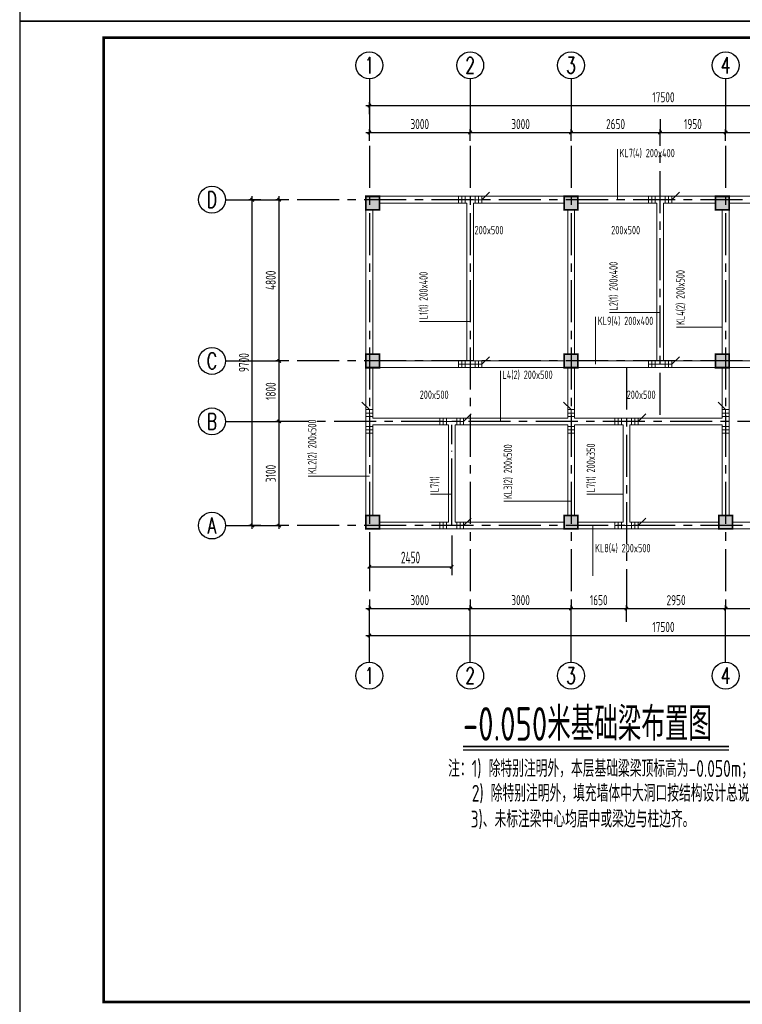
# Model space of a CAD drawing. Extents: x 4550910 to 19796140, y 148416 to 4611575.
# Tile 24 of 49: x 9687688 to 9709185, y 2160363 to 2189672. Entities that reach past the tile are written whole.
import ezdxf
from ezdxf.enums import TextEntityAlignment as Align

# ---------------------------------------------------------------- set-up
doc = ezdxf.new("R2010")
doc.units = 0
doc.header["$LTSCALE"] = 1000
doc.linetypes.add('CENTER', pattern=[2, 1.25, -0.25, 0.25, -0.25])
doc.linetypes.add('DOTE', pattern=[2.42, 2, -0.2, 0.02, -0.2])
doc.layers.get('0').update_dxf_attribs({"linetype": 'CONTINUOUS'})
doc.layers.get('Defpoints').update_dxf_attribs({"linetype": 'CONTINUOUS'})
for name, color, linetype in [('AXIS', 8, 'CENTER'), ('AXIS_DIM', 3, 'CONTINUOUS'), ('AXIS_NUM', 7, 'CONTINUOUS'), ('COLU', 7, 'CONTINUOUS'), ('DOTE', 8, 'DOTE'), ('PUB_DIM', 94, 'CONTINUOUS'), ('TEXT', 7, 'CONTINUOUS'), ('THICK', 6, 'CONTINUOUS'), ('THIN', 7, 'CONTINUOUS'), ('图框', 7, 'CONTINUOUS')]:
    doc.layers.add(name, color=color, linetype=linetype)
for name, color, linetype, lineweight in [('BEAM_CON', 4, 'CONTINUOUS', 0), ('BEAM_HOR_REIN', 1, 'CONTINUOUS', 0), ('BEAM_HOR_REIN_TEXT', 7, 'CONTINUOUS', 0), ('BEAM_HOR_TEXT_JZ', 7, 'CONTINUOUS', 0), ('BEAM_HOR_TEXT_YW', 7, 'CONTINUOUS', 0), ('COLU_HATCH', 251, 'CONTINUOUS', 0)]:
    doc.layers.add(name, color=color, linetype=linetype, lineweight=lineweight)
doc.styles.add('DIM_FONT', font='tssdeng2.shx', dxfattribs={"width": 0.6, "bigfont": 'hztxt.shx'})
doc.styles.add('TSSD_Axis', font='Complex.shx', dxfattribs={"width": 0.7, "bigfont": 'hztxt.shx'})
doc.styles.add('TSSD_Dimension', font='Tssdeng.shx', dxfattribs={"width": 0.7, "bigfont": 'hztxt.shx'})
doc.styles.add('TSSD_Norm', font='Tssdeng.shx', dxfattribs={"bigfont": 'hztxt.shx'})
doc.styles.add('TSSD_Rein', font='Tssdeng.shx', dxfattribs={"width": 0.7, "bigfont": 'hztxt.shx'})
doc.dimstyles.new('_TCH_ARCH&&100', dxfattribs={"dimtxt": 350, "dimasz": 100, "dimexe": 250, "dimexo": 300, "dimgap": 100, "dimtad": 1, "dimdec": 0, "dimzin": 0, "dimdsep": 46, "dimtxsty": 'DIM_FONT', "dimblk": 'ARCHTICK', "dimcen": 0.09, "dimclrt": 7, "dimazin": 2, "dimtfac": 1, "dimtdec": 0, "dimtix": 1, "dimtmove": 2, "dimatfit": 3, "dimfxl": 0, "dimtolj": 1, "dimtzin": 0, "dimarcsym": 0})
doc.dimstyles.new('TSSD_100_100', dxfattribs={"dimtxt": 300, "dimasz": 100, "dimexe": 100, "dimexo": 250, "dimgap": 100, "dimtad": 1, "dimdec": 0, "dimzin": 0, "dimdsep": 46, "dimtxsty": 'TSSD_Dimension', "dimblk": 'ARCHTICK', "dimcen": 0, "dimdle": 100, "dimclrt": 7, "dimadec": 0, "dimazin": 0, "dimtfac": 1, "dimtdec": 0, "dimtix": 1, "dimtmove": 2, "dimatfit": 3, "dimfxl": 0, "dimtolj": 1, "dimtzin": 0, "dimarcsym": 0})

# ---------------------------------------------------------------- blocks, each defined once
blk = doc.blocks.new('_ArchTick')
at = {"color": 0, "linetype": 'ByBlock', "const_width": 0.4}
blk.add_lwpolyline([(-0.5, -0.5), (0.5, 0.5)], dxfattribs=at)
blk = doc.blocks.new('*D165')
at = {"layer": 'AXIS_DIM', "color": 0, "lineweight": -2, "transparency": 16777216}
for p, q in [((9697990, 2172144), (9701190, 2172144)), ((9698090, 2171894), (9698090, 2172244)), ((9701090, 2171894), (9701090, 2172244))]:
    blk.add_line(p, q, dxfattribs=at)
at = {"layer": 'Defpoints', "color": 0, "transparency": 16777216}
for p in [(9701090, 2172144), (9698090, 2171644), (9701090, 2171644)]:
    blk.add_point(p, dxfattribs=at)
at = {"layer": 'AXIS_DIM', "color": 0, "lineweight": -2, "transparency": 16777216, "xscale": 100, "yscale": 100, "zscale": 100, "rotation": 180}
blk.add_blockref('_ArchTick', (9698090, 2172144), dxfattribs=at)
at = {"layer": 'AXIS_DIM', "color": 0, "lineweight": -2, "transparency": 16777216, "xscale": 100, "yscale": 100, "zscale": 100}
blk.add_blockref('_ArchTick', (9701090, 2172144), dxfattribs=at)
at = {"layer": 'AXIS_DIM', "color": 7, "transparency": 16777216, "insert": (9699590, 2172394), "char_height": 300, "attachment_point": 5, "style": 'TSSD_Dimension'}
blk.add_mtext('\\A1;3000', dxfattribs=at)
blk = doc.blocks.new('*D166')
at = {"layer": 'AXIS_DIM', "color": 0, "lineweight": -2, "transparency": 16777216}
for p, q in [((9700990, 2172144), (9704190, 2172144)), ((9701090, 2171894), (9701090, 2172244)), ((9704090, 2171894), (9704090, 2172244))]:
    blk.add_line(p, q, dxfattribs=at)
at = {"layer": 'Defpoints', "color": 0, "transparency": 16777216}
for p in [(9704090, 2172144), (9701090, 2171644), (9704090, 2171644)]:
    blk.add_point(p, dxfattribs=at)
at = {"layer": 'AXIS_DIM', "color": 0, "lineweight": -2, "transparency": 16777216, "xscale": 100, "yscale": 100, "zscale": 100, "rotation": 180}
blk.add_blockref('_ArchTick', (9701090, 2172144), dxfattribs=at)
at = {"layer": 'AXIS_DIM', "color": 0, "lineweight": -2, "transparency": 16777216, "xscale": 100, "yscale": 100, "zscale": 100}
blk.add_blockref('_ArchTick', (9704090, 2172144), dxfattribs=at)
at = {"layer": 'AXIS_DIM', "color": 7, "transparency": 16777216, "insert": (9702590, 2172394), "char_height": 300, "attachment_point": 5, "style": 'TSSD_Dimension'}
blk.add_mtext('\\A1;3000', dxfattribs=at)
blk = doc.blocks.new('*D167')
at = {"layer": 'AXIS_DIM', "color": 0, "lineweight": -2, "transparency": 16777216}
for p, q in [((9703990, 2172144), (9705840, 2172144)), ((9704090, 2171894), (9704090, 2172244)), ((9705740, 2171894), (9705740, 2172244))]:
    blk.add_line(p, q, dxfattribs=at)
at = {"layer": 'Defpoints', "color": 0, "transparency": 16777216}
for p in [(9705740, 2172144), (9704090, 2171644), (9705740, 2171644)]:
    blk.add_point(p, dxfattribs=at)
at = {"layer": 'AXIS_DIM', "color": 0, "lineweight": -2, "transparency": 16777216, "xscale": 100, "yscale": 100, "zscale": 100, "rotation": 180}
blk.add_blockref('_ArchTick', (9704090, 2172144), dxfattribs=at)
at = {"layer": 'AXIS_DIM', "color": 0, "lineweight": -2, "transparency": 16777216, "xscale": 100, "yscale": 100, "zscale": 100}
blk.add_blockref('_ArchTick', (9705740, 2172144), dxfattribs=at)
at = {"layer": 'AXIS_DIM', "color": 7, "transparency": 16777216, "insert": (9704915, 2172394), "char_height": 300, "attachment_point": 5, "style": 'TSSD_Dimension'}
blk.add_mtext('\\A1;1650', dxfattribs=at)
blk = doc.blocks.new('*D168')
at = {"layer": 'AXIS_DIM', "color": 0, "lineweight": -2, "transparency": 16777216}
for p, q in [((9705640, 2172144), (9708790, 2172144)), ((9705740, 2171894), (9705740, 2172244)), ((9708690, 2171894), (9708690, 2172244))]:
    blk.add_line(p, q, dxfattribs=at)
at = {"layer": 'Defpoints', "color": 0, "transparency": 16777216}
for p in [(9708690, 2172144), (9705740, 2171644), (9708690, 2171644)]:
    blk.add_point(p, dxfattribs=at)
at = {"layer": 'AXIS_DIM', "color": 0, "lineweight": -2, "transparency": 16777216, "xscale": 100, "yscale": 100, "zscale": 100, "rotation": 180}
blk.add_blockref('_ArchTick', (9705740, 2172144), dxfattribs=at)
at = {"layer": 'AXIS_DIM', "color": 0, "lineweight": -2, "transparency": 16777216, "xscale": 100, "yscale": 100, "zscale": 100}
blk.add_blockref('_ArchTick', (9708690, 2172144), dxfattribs=at)
at = {"layer": 'AXIS_DIM', "color": 7, "transparency": 16777216, "insert": (9707215, 2172394), "char_height": 300, "attachment_point": 5, "style": 'TSSD_Dimension'}
blk.add_mtext('\\A1;2950', dxfattribs=at)
blk = doc.blocks.new('*D169')
at = {"layer": 'AXIS_DIM', "color": 0, "lineweight": -2, "transparency": 16777216}
for p, q in [((9708590, 2172144), (9711690, 2172144)), ((9708690, 2171894), (9708690, 2172244)), ((9711590, 2171894), (9711590, 2172244))]:
    blk.add_line(p, q, dxfattribs=at)
at = {"layer": 'Defpoints', "color": 0, "transparency": 16777216}
for p in [(9711590, 2172144), (9708690, 2171644), (9711590, 2171644)]:
    blk.add_point(p, dxfattribs=at)
at = {"layer": 'AXIS_DIM', "color": 0, "lineweight": -2, "transparency": 16777216, "xscale": 100, "yscale": 100, "zscale": 100, "rotation": 180}
blk.add_blockref('_ArchTick', (9708690, 2172144), dxfattribs=at)
at = {"layer": 'AXIS_DIM', "color": 0, "lineweight": -2, "transparency": 16777216, "xscale": 100, "yscale": 100, "zscale": 100}
blk.add_blockref('_ArchTick', (9711590, 2172144), dxfattribs=at)
at = {"layer": 'AXIS_DIM', "color": 7, "transparency": 16777216, "insert": (9710140, 2172394), "char_height": 300, "attachment_point": 5, "style": 'TSSD_Dimension'}
blk.add_mtext('\\A1;2900', dxfattribs=at)
blk = doc.blocks.new('*D172')
at = {"layer": 'AXIS_DIM', "color": 0, "lineweight": -2, "transparency": 16777216}
for p, q in [((9698090, 2171094), (9698090, 2171444)), ((9715590, 2171094), (9715590, 2171444)), ((9697990, 2171344), (9715690, 2171344))]:
    blk.add_line(p, q, dxfattribs=at)
at = {"layer": 'Defpoints', "color": 0, "transparency": 16777216}
for p in [(9715590, 2171344), (9698090, 2170844), (9715590, 2170844)]:
    blk.add_point(p, dxfattribs=at)
at = {"layer": 'AXIS_DIM', "color": 0, "lineweight": -2, "transparency": 16777216, "xscale": 100, "yscale": 100, "zscale": 100, "rotation": 180}
blk.add_blockref('_ArchTick', (9698090, 2171344), dxfattribs=at)
at = {"layer": 'AXIS_DIM', "color": 0, "lineweight": -2, "transparency": 16777216, "xscale": 100, "yscale": 100, "zscale": 100}
blk.add_blockref('_ArchTick', (9715590, 2171344), dxfattribs=at)
at = {"layer": 'AXIS_DIM', "color": 7, "transparency": 16777216, "insert": (9706840, 2171594), "char_height": 300, "attachment_point": 5, "style": 'TSSD_Dimension'}
blk.add_mtext('\\A1;17500', dxfattribs=at)
blk = doc.blocks.new('ts_axno')
at = {"color": 0, "linetype": 'ByBlock', "lineweight": -2}
blk.add_circle((0, 0), 0.5, dxfattribs=at)
at = {"color": 0, "linetype": 'ByBlock', "lineweight": -2, "style": 'TSSD_Axis', "width": 0.7}
blk.add_attdef('A', text='', height=0.6, dxfattribs=at).set_placement((0, 0), align=Align.MIDDLE_CENTER)
blk = doc.blocks.new('*D173')
at = {"layer": 'AXIS_DIM', "color": 0, "lineweight": -2, "transparency": 16777216}
for p, q in [((9698090, 2186064), (9698090, 2186414)), ((9701090, 2186064), (9701090, 2186414)), ((9697990, 2186314), (9701190, 2186314))]:
    blk.add_line(p, q, dxfattribs=at)
at = {"layer": 'Defpoints', "color": 0, "transparency": 16777216}
for p in [(9701090, 2186314), (9698090, 2185814), (9701090, 2185814)]:
    blk.add_point(p, dxfattribs=at)
at = {"layer": 'AXIS_DIM', "color": 0, "lineweight": -2, "transparency": 16777216, "xscale": 100, "yscale": 100, "zscale": 100, "rotation": 180}
blk.add_blockref('_ArchTick', (9698090, 2186314), dxfattribs=at)
at = {"layer": 'AXIS_DIM', "color": 0, "lineweight": -2, "transparency": 16777216, "xscale": 100, "yscale": 100, "zscale": 100}
blk.add_blockref('_ArchTick', (9701090, 2186314), dxfattribs=at)
at = {"layer": 'AXIS_DIM', "color": 7, "transparency": 16777216, "insert": (9699590, 2186564), "char_height": 300, "attachment_point": 5, "style": 'TSSD_Dimension'}
blk.add_mtext('\\A1;3000', dxfattribs=at)
blk = doc.blocks.new('*D174')
at = {"layer": 'AXIS_DIM', "color": 0, "lineweight": -2, "transparency": 16777216}
for p, q in [((9701090, 2186064), (9701090, 2186414)), ((9704090, 2186064), (9704090, 2186414)), ((9700990, 2186314), (9704190, 2186314))]:
    blk.add_line(p, q, dxfattribs=at)
at = {"layer": 'Defpoints', "color": 0, "transparency": 16777216}
for p in [(9704090, 2186314), (9701090, 2185814), (9704090, 2185814)]:
    blk.add_point(p, dxfattribs=at)
at = {"layer": 'AXIS_DIM', "color": 0, "lineweight": -2, "transparency": 16777216, "xscale": 100, "yscale": 100, "zscale": 100, "rotation": 180}
blk.add_blockref('_ArchTick', (9701090, 2186314), dxfattribs=at)
at = {"layer": 'AXIS_DIM', "color": 0, "lineweight": -2, "transparency": 16777216, "xscale": 100, "yscale": 100, "zscale": 100}
blk.add_blockref('_ArchTick', (9704090, 2186314), dxfattribs=at)
at = {"layer": 'AXIS_DIM', "color": 7, "transparency": 16777216, "insert": (9702590, 2186564), "char_height": 300, "attachment_point": 5, "style": 'TSSD_Dimension'}
blk.add_mtext('\\A1;3000', dxfattribs=at)
blk = doc.blocks.new('*D175')
at = {"layer": 'AXIS_DIM', "color": 0, "lineweight": -2, "transparency": 16777216}
for p, q in [((9704090, 2186064), (9704090, 2186414)), ((9706740, 2186064), (9706740, 2186414)), ((9703990, 2186314), (9706840, 2186314))]:
    blk.add_line(p, q, dxfattribs=at)
at = {"layer": 'Defpoints', "color": 0, "transparency": 16777216}
for p in [(9706740, 2186314), (9704090, 2185814), (9706740, 2185814)]:
    blk.add_point(p, dxfattribs=at)
at = {"layer": 'AXIS_DIM', "color": 0, "lineweight": -2, "transparency": 16777216, "xscale": 100, "yscale": 100, "zscale": 100, "rotation": 180}
blk.add_blockref('_ArchTick', (9704090, 2186314), dxfattribs=at)
at = {"layer": 'AXIS_DIM', "color": 0, "lineweight": -2, "transparency": 16777216, "xscale": 100, "yscale": 100, "zscale": 100}
blk.add_blockref('_ArchTick', (9706740, 2186314), dxfattribs=at)
at = {"layer": 'AXIS_DIM', "color": 7, "transparency": 16777216, "insert": (9705415, 2186564), "char_height": 300, "attachment_point": 5, "style": 'TSSD_Dimension'}
blk.add_mtext('\\A1;2650', dxfattribs=at)
blk = doc.blocks.new('*D176')
at = {"layer": 'AXIS_DIM', "color": 0, "lineweight": -2, "transparency": 16777216}
for p, q in [((9706740, 2186064), (9706740, 2186414)), ((9708690, 2186064), (9708690, 2186414)), ((9706640, 2186314), (9708790, 2186314))]:
    blk.add_line(p, q, dxfattribs=at)
at = {"layer": 'Defpoints', "color": 0, "transparency": 16777216}
for p in [(9708690, 2186314), (9706740, 2185814), (9708690, 2185814)]:
    blk.add_point(p, dxfattribs=at)
at = {"layer": 'AXIS_DIM', "color": 0, "lineweight": -2, "transparency": 16777216, "xscale": 100, "yscale": 100, "zscale": 100, "rotation": 180}
blk.add_blockref('_ArchTick', (9706740, 2186314), dxfattribs=at)
at = {"layer": 'AXIS_DIM', "color": 0, "lineweight": -2, "transparency": 16777216, "xscale": 100, "yscale": 100, "zscale": 100}
blk.add_blockref('_ArchTick', (9708690, 2186314), dxfattribs=at)
at = {"layer": 'AXIS_DIM', "color": 7, "transparency": 16777216, "insert": (9707715, 2186564), "char_height": 300, "attachment_point": 5, "style": 'TSSD_Dimension'}
blk.add_mtext('\\A1;1950', dxfattribs=at)
blk = doc.blocks.new('*D177')
at = {"layer": 'AXIS_DIM', "color": 0, "lineweight": -2, "transparency": 16777216}
for p, q in [((9708690, 2186064), (9708690, 2186414)), ((9711590, 2186064), (9711590, 2186414)), ((9708590, 2186314), (9711690, 2186314))]:
    blk.add_line(p, q, dxfattribs=at)
at = {"layer": 'Defpoints', "color": 0, "transparency": 16777216}
for p in [(9711590, 2186314), (9708690, 2185814), (9711590, 2185814)]:
    blk.add_point(p, dxfattribs=at)
at = {"layer": 'AXIS_DIM', "color": 0, "lineweight": -2, "transparency": 16777216, "xscale": 100, "yscale": 100, "zscale": 100, "rotation": 180}
blk.add_blockref('_ArchTick', (9708690, 2186314), dxfattribs=at)
at = {"layer": 'AXIS_DIM', "color": 0, "lineweight": -2, "transparency": 16777216, "xscale": 100, "yscale": 100, "zscale": 100}
blk.add_blockref('_ArchTick', (9711590, 2186314), dxfattribs=at)
at = {"layer": 'AXIS_DIM', "color": 7, "transparency": 16777216, "insert": (9710140, 2186564), "char_height": 300, "attachment_point": 5, "style": 'TSSD_Dimension'}
blk.add_mtext('\\A1;2900', dxfattribs=at)
blk = doc.blocks.new('*D180')
at = {"layer": 'AXIS_DIM', "color": 0, "lineweight": -2, "transparency": 16777216}
for p, q in [((9697990, 2187114), (9715690, 2187114)), ((9698090, 2186864), (9698090, 2187214)), ((9715590, 2186864), (9715590, 2187214))]:
    blk.add_line(p, q, dxfattribs=at)
at = {"layer": 'Defpoints', "color": 0, "transparency": 16777216}
for p in [(9715590, 2187114), (9698090, 2186614), (9715590, 2186614)]:
    blk.add_point(p, dxfattribs=at)
at = {"layer": 'AXIS_DIM', "color": 0, "lineweight": -2, "transparency": 16777216, "xscale": 100, "yscale": 100, "zscale": 100, "rotation": 180}
blk.add_blockref('_ArchTick', (9698090, 2187114), dxfattribs=at)
at = {"layer": 'AXIS_DIM', "color": 0, "lineweight": -2, "transparency": 16777216, "xscale": 100, "yscale": 100, "zscale": 100}
blk.add_blockref('_ArchTick', (9715590, 2187114), dxfattribs=at)
at = {"layer": 'AXIS_DIM', "color": 7, "transparency": 16777216, "insert": (9706840, 2187364), "char_height": 300, "attachment_point": 5, "style": 'TSSD_Dimension'}
blk.add_mtext('\\A1;17500', dxfattribs=at)
blk = doc.blocks.new('*D181')
at = {"layer": 'AXIS_DIM', "color": 0, "lineweight": -2, "transparency": 16777216}
for p, q in [((9695658, 2177714), (9695308, 2177714)), ((9695408, 2174514), (9695408, 2177814)), ((9695658, 2174614), (9695308, 2174614))]:
    blk.add_line(p, q, dxfattribs=at)
at = {"layer": 'Defpoints', "color": 0, "transparency": 16777216}
for p in [(9695408, 2177714), (9695908, 2177714), (9695908, 2174614)]:
    blk.add_point(p, dxfattribs=at)
at = {"layer": 'AXIS_DIM', "color": 0, "lineweight": -2, "transparency": 16777216, "xscale": 100, "yscale": 100, "zscale": 100}
for p, rotation in [((9695408, 2177714), 90), ((9695408, 2174614), 270)]:
    blk.add_blockref('_ArchTick', p, dxfattribs=dict(at, rotation=rotation))
at = {"layer": 'AXIS_DIM', "color": 7, "transparency": 16777216, "insert": (9695158, 2176164), "char_height": 300, "attachment_point": 5, "rotation": 90, "style": 'TSSD_Dimension'}
blk.add_mtext('\\A1;3100', dxfattribs=at)
blk = doc.blocks.new('*D182')
at = {"layer": 'AXIS_DIM', "color": 0, "lineweight": -2, "transparency": 16777216}
for p, q in [((9695658, 2179514), (9695308, 2179514)), ((9695408, 2177614), (9695408, 2179614)), ((9695658, 2177714), (9695308, 2177714))]:
    blk.add_line(p, q, dxfattribs=at)
at = {"layer": 'Defpoints', "color": 0, "transparency": 16777216}
for p in [(9695408, 2179514), (9695908, 2179514), (9695908, 2177714)]:
    blk.add_point(p, dxfattribs=at)
at = {"layer": 'AXIS_DIM', "color": 0, "lineweight": -2, "transparency": 16777216, "xscale": 100, "yscale": 100, "zscale": 100}
for p, rotation in [((9695408, 2179514), 90), ((9695408, 2177714), 270)]:
    blk.add_blockref('_ArchTick', p, dxfattribs=dict(at, rotation=rotation))
at = {"layer": 'AXIS_DIM', "color": 7, "transparency": 16777216, "insert": (9695158, 2178614), "char_height": 300, "attachment_point": 5, "rotation": 90, "style": 'TSSD_Dimension'}
blk.add_mtext('\\A1;1800', dxfattribs=at)
blk = doc.blocks.new('*D183')
at = {"layer": 'AXIS_DIM', "color": 0, "lineweight": -2, "transparency": 16777216}
for p, q in [((9695408, 2179414), (9695408, 2184414)), ((9695658, 2184314), (9695308, 2184314)), ((9695658, 2179514), (9695308, 2179514))]:
    blk.add_line(p, q, dxfattribs=at)
at = {"layer": 'Defpoints', "color": 0, "transparency": 16777216}
for p in [(9695408, 2184314), (9695908, 2184314), (9695908, 2179514)]:
    blk.add_point(p, dxfattribs=at)
at = {"layer": 'AXIS_DIM', "color": 0, "lineweight": -2, "transparency": 16777216, "xscale": 100, "yscale": 100, "zscale": 100}
for p, rotation in [((9695408, 2184314), 90), ((9695408, 2179514), 270)]:
    blk.add_blockref('_ArchTick', p, dxfattribs=dict(at, rotation=rotation))
at = {"layer": 'AXIS_DIM', "color": 7, "transparency": 16777216, "insert": (9695158, 2181914), "char_height": 300, "attachment_point": 5, "rotation": 90, "style": 'TSSD_Dimension'}
blk.add_mtext('\\A1;4800', dxfattribs=at)
blk = doc.blocks.new('*D184')
at = {"layer": 'AXIS_DIM', "color": 0, "lineweight": -2, "transparency": 16777216}
for p, q in [((9694608, 2174514), (9694608, 2184414)), ((9694858, 2184314), (9694508, 2184314)), ((9694858, 2174614), (9694508, 2174614))]:
    blk.add_line(p, q, dxfattribs=at)
at = {"layer": 'Defpoints', "color": 0, "transparency": 16777216}
for p in [(9694608, 2184314), (9695108, 2184314), (9695108, 2174614)]:
    blk.add_point(p, dxfattribs=at)
at = {"layer": 'AXIS_DIM', "color": 0, "lineweight": -2, "transparency": 16777216, "xscale": 100, "yscale": 100, "zscale": 100}
for p, rotation in [((9694608, 2184314), 90), ((9694608, 2174614), 270)]:
    blk.add_blockref('_ArchTick', p, dxfattribs=dict(at, rotation=rotation))
at = {"layer": 'AXIS_DIM', "color": 7, "transparency": 16777216, "insert": (9694358, 2179464), "char_height": 300, "attachment_point": 5, "rotation": 90, "style": 'TSSD_Dimension'}
blk.add_mtext('\\A1;9700', dxfattribs=at)
blk = doc.blocks.new('*D475')
at = {"layer": 'Defpoints', "color": 0, "transparency": 16777216}
for p in [(9698090, 2174614), (9700540, 2174614), (9700540, 2173386)]:
    blk.add_point(p, dxfattribs=at)
at = {"layer": 'PUB_DIM', "color": 0, "lineweight": -2, "transparency": 16777216}
for p, q in [((9698090, 2174314), (9698090, 2173136)), ((9700540, 2174314), (9700540, 2173136)), ((9698090, 2173386), (9700540, 2173386))]:
    blk.add_line(p, q, dxfattribs=at)
at = {"layer": 'PUB_DIM', "color": 0, "lineweight": -2, "transparency": 16777216, "xscale": 100, "yscale": 100, "zscale": 100, "rotation": 180}
blk.add_blockref('_ArchTick', (9698090, 2173386), dxfattribs=at)
at = {"layer": 'PUB_DIM', "color": 0, "lineweight": -2, "transparency": 16777216, "xscale": 100, "yscale": 100, "zscale": 100}
blk.add_blockref('_ArchTick', (9700540, 2173386), dxfattribs=at)
at = {"layer": 'PUB_DIM', "color": 7, "transparency": 16777216, "insert": (9699315, 2173661), "char_height": 350, "attachment_point": 5, "style": 'DIM_FONT'}
blk.add_mtext('\\A1;2450', dxfattribs=at)

msp = doc.modelspace()

# ---------------------------------------------------------------- hatches: boundary and pattern name
at = {"layer": 'COLU_HATCH'}
h = msp.add_hatch(color=256, dxfattribs=at)
h.dxf.hatch_style = 1
h.paths.add_polyline_path([(9698390.2, 2184013.9), (9698390.2, 2184413.9), (9697990.2, 2184413.9), (9697990.2, 2184013.9)])
h = msp.add_hatch(color=256, dxfattribs=at)
h.dxf.hatch_style = 1
h.paths.add_polyline_path([(9704290.2, 2184013.9), (9704290.2, 2184413.9), (9703890.2, 2184413.9), (9703890.2, 2184013.9)])
h = msp.add_hatch(color=256, dxfattribs=at)
h.dxf.hatch_style = 1
h.paths.add_polyline_path([(9708790.2, 2184013.9), (9708790.2, 2184413.9), (9708390.2, 2184413.9), (9708390.2, 2184013.9)])
h = msp.add_hatch(color=256, dxfattribs=at)
h.dxf.hatch_style = 1
h.paths.add_polyline_path([(9698390.2, 2179313.9), (9698390.2, 2179713.9), (9697990.2, 2179713.9), (9697990.2, 2179313.9)])
h = msp.add_hatch(color=256, dxfattribs=at)
h.dxf.hatch_style = 1
h.paths.add_polyline_path([(9704290.2, 2179313.9), (9704290.2, 2179713.9), (9703890.2, 2179713.9), (9703890.2, 2179313.9)])
h = msp.add_hatch(color=256, dxfattribs=at)
h.dxf.hatch_style = 1
h.paths.add_polyline_path([(9708790.2, 2179313.9), (9708790.2, 2179713.9), (9708390.2, 2179713.9), (9708390.2, 2179313.9)])
h = msp.add_hatch(color=256, dxfattribs=at)
h.dxf.hatch_style = 1
h.paths.add_polyline_path([(9698390.2, 2174513.9), (9698390.2, 2174913.9), (9697990.2, 2174913.9), (9697990.2, 2174513.9)])
h = msp.add_hatch(color=256, dxfattribs=at)
h.dxf.hatch_style = 1
h.paths.add_polyline_path([(9704290.2, 2174513.9), (9704290.2, 2174913.9), (9703890.2, 2174913.9), (9703890.2, 2174513.9)])
h = msp.add_hatch(color=256, dxfattribs=at)
h.dxf.hatch_style = 1
h.paths.add_polyline_path([(9708890.2, 2174513.9), (9708890.2, 2174913.9), (9708490.2, 2174913.9), (9708490.2, 2174513.9)])

# ---------------------------------------------------------------- linework, layer by layer
at = {"layer": 'AXIS'}
for p, q in [((9706740.2, 2177913.9), (9706740.2, 2186313.9)), ((9698090.2, 2185913.9), (9698090.2, 2172144.4)), ((9701090.2, 2185913.9), (9701090.2, 2172144.4)), ((9704090.2, 2185913.9), (9704090.2, 2172144.4)), ((9708690.2, 2185913.9), (9708690.2, 2172144.4)), ((9717190.2, 2184313.9), (9695408, 2184313.9)), ((9717190.2, 2179513.9), (9695408, 2179513.9)), ((9705740.2, 2179313.9), (9705740.2, 2172144.4)), ((9710290.2, 2177713.9), (9695408, 2177713.9)), ((9717190.2, 2174613.9), (9695408, 2174613.9))]:
    msp.add_line(p, q, dxfattribs=at)
at = {"layer": 'AXIS_DIM'}
for p, q in [((9698090.2, 2187913.9), (9698090.2, 2186313.9)), ((9701090.2, 2187913.9), (9701090.2, 2186313.9)), ((9704090.2, 2187913.9), (9704090.2, 2186313.9)), ((9708690.2, 2187913.9), (9708690.2, 2186313.9)), ((9706740.2, 2186713.9), (9706740.2, 2186313.9)), ((9693808, 2184313.9), (9695408, 2184313.9)), ((9693808, 2179513.9), (9695408, 2179513.9)), ((9693808, 2177713.9), (9695408, 2177713.9)), ((9693808, 2174613.9), (9695408, 2174613.9)), ((9695008, 2174613.9), (9695408, 2174613.9)), ((9698090.2, 2170544.4), (9698090.2, 2172144.4)), ((9701090.2, 2170544.4), (9701090.2, 2172144.4)), ((9704090.2, 2170544.4), (9704090.2, 2172144.4)), ((9705740.2, 2171744.4), (9705740.2, 2172144.4)), ((9708690.2, 2170544.4), (9708690.2, 2172144.4))]:
    msp.add_line(p, q, dxfattribs=at)
at = {"layer": 'BEAM_CON'}
for p, q in [((9698390.2, 2184413.9), (9701090.2, 2184413.9)), ((9701090.2, 2184413.9), (9703890.2, 2184413.9)), ((9704290.2, 2184413.9), (9706740.2, 2184413.9)), ((9706740.2, 2184413.9), (9708390.2, 2184413.9)), ((9708790.2, 2184413.9), (9711490.2, 2184413.9)), ((9698390.2, 2184213.9), (9700990.2, 2184213.9)), ((9700990.2, 2179513.9), (9700990.2, 2184213.9)), ((9701190.2, 2179513.9), (9701190.2, 2184213.9)), ((9701190.2, 2184213.9), (9703890.2, 2184213.9)), ((9704290.2, 2184213.9), (9706640.2, 2184213.9)), ((9706640.2, 2179513.9), (9706640.2, 2184213.9)), ((9706840.2, 2184213.9), (9708390.2, 2184213.9)), ((9706840.2, 2179513.9), (9706840.2, 2184213.9)), ((9708790.2, 2184213.9), (9711490.2, 2184213.9)), ((9697990.2, 2179713.9), (9697990.2, 2184013.9)), ((9698190.2, 2179713.9), (9698190.2, 2184013.9)), ((9703990.2, 2179713.9), (9703990.2, 2184013.9)), ((9704190.2, 2179713.9), (9704190.2, 2184013.9)), ((9708590.2, 2179713.9), (9708590.2, 2184013.9)), ((9708790.2, 2179713.9), (9708790.2, 2184013.9)), ((9698390.2, 2179513.9), (9700990.2, 2179513.9)), ((9701190.2, 2179513.9), (9703890.2, 2179513.9)), ((9704290.2, 2179513.9), (9706640.2, 2179513.9)), ((9706840.2, 2179513.9), (9708390.2, 2179513.9)), ((9708790.2, 2179513.9), (9711490.2, 2179513.9)), ((9697990.2, 2177713.9), (9697990.2, 2179313.9)), ((9698190.2, 2177813.9), (9698190.2, 2179313.9)), ((9698390.2, 2179313.9), (9700990.2, 2179313.9)), ((9700351.9, 2179313.9), (9703890.2, 2179313.9)), ((9703990.2, 2177813.9), (9703990.2, 2179313.9)), ((9704190.2, 2177813.9), (9704190.2, 2179313.9)), ((9704290.2, 2179313.9), (9706740.2, 2179313.9)), ((9706740.2, 2179313.9), (9708390.2, 2179313.9)), ((9708590.2, 2177813.9), (9708590.2, 2179313.9)), ((9708790.2, 2177713.9), (9708790.2, 2179313.9)), ((9708790.2, 2179313.9), (9711490.2, 2179313.9)), ((9697990.2, 2174913.9), (9697990.2, 2177713.9)), ((9698190.2, 2177813.9), (9700990.2, 2177813.9)), ((9698190.2, 2174913.9), (9698190.2, 2177613.9)), ((9698190.2, 2177613.9), (9700440.2, 2177613.9)), ((9700440.2, 2174713.9), (9700440.2, 2177613.9)), ((9700640.2, 2174713.9), (9700640.2, 2177613.9)), ((9700640.2, 2177613.9), (9703990.2, 2177613.9)), ((9700990.2, 2177813.9), (9703990.2, 2177813.9)), ((9703990.2, 2174913.9), (9703990.2, 2177613.9)), ((9704190.2, 2177813.9), (9705740.2, 2177813.9)), ((9704190.2, 2174913.9), (9704190.2, 2177613.9)), ((9704190.2, 2177613.9), (9705640.2, 2177613.9)), ((9705640.2, 2174713.9), (9705640.2, 2177613.9)), ((9705740.2, 2177813.9), (9708590.2, 2177813.9)), ((9705840.2, 2177613.9), (9708590.2, 2177613.9)), ((9705840.2, 2174713.9), (9705840.2, 2177613.9)), ((9708590.2, 2174913.9), (9708590.2, 2177613.9)), ((9708790.2, 2174913.9), (9708790.2, 2177713.9)), ((9698390.2, 2174713.9), (9700440.2, 2174713.9)), ((9700640.2, 2174713.9), (9703890.2, 2174713.9)), ((9704290.2, 2174713.9), (9705640.2, 2174713.9)), ((9705840.2, 2174713.9), (9708490.2, 2174713.9)), ((9708890.2, 2174713.9), (9711390.2, 2174713.9)), ((9698390.2, 2174513.9), (9701090.2, 2174513.9)), ((9701090.2, 2174513.9), (9703890.2, 2174513.9)), ((9704290.2, 2174513.9), (9705740.2, 2174513.9)), ((9705740.2, 2174513.9), (9708490.2, 2174513.9)), ((9708890.2, 2174513.9), (9711390.2, 2174513.9))]:
    msp.add_line(p, q, dxfattribs=at)
at = {"layer": 'BEAM_HOR_REIN', "const_width": 30}
for points in [[(9700740.2, 2184413.9), (9700740.2, 2184213.9)], [(9700840.2, 2184413.9), (9700840.2, 2184213.9)], [(9700940.2, 2184413.9), (9700940.2, 2184213.9)], [(9701240.2, 2184413.9), (9701240.2, 2184213.9)], [(9701340.2, 2184413.9), (9701340.2, 2184213.9)], [(9701440.2, 2184413.9), (9701440.2, 2184213.9)], [(9706390.2, 2184413.9), (9706390.2, 2184213.9)], [(9706490.2, 2184413.9), (9706490.2, 2184213.9)], [(9706590.2, 2184413.9), (9706590.2, 2184213.9)], [(9706890.2, 2184413.9), (9706890.2, 2184213.9)], [(9706990.2, 2184413.9), (9706990.2, 2184213.9)], [(9707090.2, 2184413.9), (9707090.2, 2184213.9)], [(9700740.2, 2179513.9), (9700740.2, 2179313.9)], [(9700840.2, 2179513.9), (9700840.2, 2179313.9)], [(9700940.2, 2179513.9), (9700940.2, 2179313.9)], [(9701240.2, 2179513.9), (9701240.2, 2179313.9)], [(9701340.2, 2179513.9), (9701340.2, 2179313.9)], [(9701440.2, 2179513.9), (9701440.2, 2179313.9)], [(9706390.2, 2179513.9), (9706390.2, 2179313.9)], [(9706490.2, 2179513.9), (9706490.2, 2179313.9)], [(9706590.2, 2179513.9), (9706590.2, 2179313.9)], [(9706890.2, 2179513.9), (9706890.2, 2179313.9)], [(9706990.2, 2179513.9), (9706990.2, 2179313.9)], [(9707090.2, 2179513.9), (9707090.2, 2179313.9)], [(9697990.2, 2178063.9), (9698190.2, 2178063.9)], [(9697990.2, 2177963.9), (9698190.2, 2177963.9)], [(9703990.2, 2178063.9), (9704190.2, 2178063.9)], [(9703990.2, 2177963.9), (9704190.2, 2177963.9)], [(9708590.2, 2178063.9), (9708790.2, 2178063.9)], [(9708590.2, 2177963.9), (9708790.2, 2177963.9)], [(9697990.2, 2177863.9), (9698190.2, 2177863.9)], [(9700190.2, 2177813.9), (9700190.2, 2177613.9)], [(9700290.2, 2177813.9), (9700290.2, 2177613.9)], [(9700390.2, 2177813.9), (9700390.2, 2177613.9)], [(9700690.2, 2177813.9), (9700690.2, 2177613.9)], [(9700790.2, 2177813.9), (9700790.2, 2177613.9)], [(9700890.2, 2177813.9), (9700890.2, 2177613.9)], [(9703990.2, 2177863.9), (9704190.2, 2177863.9)], [(9705390.2, 2177813.9), (9705390.2, 2177613.9)], [(9705490.2, 2177813.9), (9705490.2, 2177613.9)], [(9705590.2, 2177813.9), (9705590.2, 2177613.9)], [(9705890.2, 2177813.9), (9705890.2, 2177613.9)], [(9705990.2, 2177813.9), (9705990.2, 2177613.9)], [(9706090.2, 2177813.9), (9706090.2, 2177613.9)], [(9708590.2, 2177863.9), (9708790.2, 2177863.9)], [(9697990.2, 2177563.9), (9698190.2, 2177563.9)], [(9697990.2, 2177463.9), (9698190.2, 2177463.9)], [(9697990.2, 2177363.9), (9698190.2, 2177363.9)], [(9703990.2, 2177563.9), (9704190.2, 2177563.9)], [(9703990.2, 2177463.9), (9704190.2, 2177463.9)], [(9703990.2, 2177363.9), (9704190.2, 2177363.9)], [(9708590.2, 2177563.9), (9708790.2, 2177563.9)], [(9708590.2, 2177463.9), (9708790.2, 2177463.9)], [(9708590.2, 2177363.9), (9708790.2, 2177363.9)], [(9700190.2, 2174713.9), (9700190.2, 2174513.9)], [(9700290.2, 2174713.9), (9700290.2, 2174513.9)], [(9700390.2, 2174713.9), (9700390.2, 2174513.9)], [(9700690.2, 2174713.9), (9700690.2, 2174513.9)], [(9700790.2, 2174713.9), (9700790.2, 2174513.9)], [(9700890.2, 2174713.9), (9700890.2, 2174513.9)], [(9705390.2, 2174713.9), (9705390.2, 2174513.9)], [(9705490.2, 2174713.9), (9705490.2, 2174513.9)], [(9705590.2, 2174713.9), (9705590.2, 2174513.9)], [(9705890.2, 2174713.9), (9705890.2, 2174513.9)], [(9705990.2, 2174713.9), (9705990.2, 2174513.9)], [(9706090.2, 2174713.9), (9706090.2, 2174513.9)]]:
    msp.add_lwpolyline(points, dxfattribs=at)
at = {"layer": 'BEAM_HOR_REIN_TEXT'}
for p, q in [((9701440.2, 2184313.9), (9701665.2, 2184538.9)), ((9707090.2, 2184313.9), (9707315.2, 2184538.9)), ((9700740.2, 2184313.9), (9701440.2, 2184313.9)), ((9706390.2, 2184313.9), (9707090.2, 2184313.9)), ((9700740.2, 2179413.9), (9701440.2, 2179413.9)), ((9701440.2, 2179413.9), (9701665.2, 2179638.9)), ((9706390.2, 2179413.9), (9707090.2, 2179413.9)), ((9707090.2, 2179413.9), (9707315.2, 2179638.9)), ((9698090.2, 2178063.9), (9697865.2, 2178288.9)), ((9704090.2, 2178063.9), (9703865.2, 2178288.9)), ((9708690.2, 2178063.9), (9708465.2, 2178288.9)), ((9698090.2, 2177363.9), (9698090.2, 2178063.9)), ((9700890.2, 2177713.9), (9701115.2, 2177938.9)), ((9704090.2, 2177363.9), (9704090.2, 2178063.9)), ((9706090.2, 2177713.9), (9706315.2, 2177938.9)), ((9708690.2, 2177363.9), (9708690.2, 2178063.9)), ((9700190.2, 2177713.9), (9700890.2, 2177713.9)), ((9705390.2, 2177713.9), (9706090.2, 2177713.9)), ((9700890.2, 2174613.9), (9701115.2, 2174838.9)), ((9706090.2, 2174613.9), (9706315.2, 2174838.9)), ((9700190.2, 2174613.9), (9700890.2, 2174613.9)), ((9705390.2, 2174613.9), (9706090.2, 2174613.9))]:
    msp.add_line(p, q, dxfattribs=at)
at = {"layer": 'BEAM_HOR_TEXT_JZ'}
for p, q in [((9705470.2, 2184313.9), (9705470.2, 2185820.2)), ((9704823.1, 2179413.9), (9704823.1, 2180822.5)), ((9706740.2, 2180953.9), (9705233.9, 2180953.9)), ((9701090.2, 2180690), (9699583.9, 2180690)), ((9708590.2, 2180520.7), (9707228.8, 2180520.7)), ((9701990.2, 2177713.9), (9701990.2, 2179220.2)), ((9698090.2, 2176083.9), (9696271.4, 2176083.9)), ((9700540.2, 2175543.9), (9699913.1, 2175543.9)), ((9704090.2, 2175340.3), (9702094.4, 2175340.3)), ((9705640.2, 2175543.9), (9704563.1, 2175543.9)), ((9704742.3, 2174613.9), (9704742.3, 2173122.3))]:
    msp.add_line(p, q, dxfattribs=at)
at = {"layer": 'COLU', "const_width": 50}
for points in [[(9698390.2, 2184013.9), (9698390.2, 2184413.9), (9697990.2, 2184413.9), (9697990.2, 2184013.9)], [(9698390.2, 2184013.9), (9698390.2, 2184413.9), (9697990.2, 2184413.9), (9697990.2, 2184013.9)], [(9704290.2, 2184013.9), (9704290.2, 2184413.9), (9703890.2, 2184413.9), (9703890.2, 2184013.9)], [(9704290.2, 2184013.9), (9704290.2, 2184413.9), (9703890.2, 2184413.9), (9703890.2, 2184013.9)], [(9708790.2, 2184013.9), (9708790.2, 2184413.9), (9708390.2, 2184413.9), (9708390.2, 2184013.9)], [(9708790.2, 2184013.9), (9708790.2, 2184413.9), (9708390.2, 2184413.9), (9708390.2, 2184013.9)], [(9698390.2, 2179313.9), (9698390.2, 2179713.9), (9697990.2, 2179713.9), (9697990.2, 2179313.9)], [(9698390.2, 2179313.9), (9698390.2, 2179713.9), (9697990.2, 2179713.9), (9697990.2, 2179313.9)], [(9704290.2, 2179313.9), (9704290.2, 2179713.9), (9703890.2, 2179713.9), (9703890.2, 2179313.9)], [(9704290.2, 2179313.9), (9704290.2, 2179713.9), (9703890.2, 2179713.9), (9703890.2, 2179313.9)], [(9708790.2, 2179313.9), (9708790.2, 2179713.9), (9708390.2, 2179713.9), (9708390.2, 2179313.9)], [(9708790.2, 2179313.9), (9708790.2, 2179713.9), (9708390.2, 2179713.9), (9708390.2, 2179313.9)], [(9698390.2, 2174513.9), (9698390.2, 2174913.9), (9697990.2, 2174913.9), (9697990.2, 2174513.9)], [(9698390.2, 2174513.9), (9698390.2, 2174913.9), (9697990.2, 2174913.9), (9697990.2, 2174513.9)], [(9704290.2, 2174513.9), (9704290.2, 2174913.9), (9703890.2, 2174913.9), (9703890.2, 2174513.9)], [(9704290.2, 2174513.9), (9704290.2, 2174913.9), (9703890.2, 2174913.9), (9703890.2, 2174513.9)], [(9708890.2, 2174513.9), (9708890.2, 2174913.9), (9708490.2, 2174913.9), (9708490.2, 2174513.9)], [(9708890.2, 2174513.9), (9708890.2, 2174913.9), (9708490.2, 2174913.9), (9708490.2, 2174513.9)]]:
    msp.add_lwpolyline(points, close=True, dxfattribs=at)
at = {"layer": 'DOTE', "linetype": 'DOTE'}
msp.add_line((9700540.2, 2174613.9), (9700540.2, 2177613.9), dxfattribs=at)
at = {"layer": 'THICK', "const_width": 50}
msp.add_lwpolyline([(9700880.4, 2168034.6), (9708785.7, 2168034.6)], dxfattribs=at)
at = {"layer": 'THIN'}
msp.add_lwpolyline([(9700880.4, 2167934.6), (9708785.7, 2167934.6)], dxfattribs=at)
at = {"layer": '图框', "color": 4}
for points in [[(9729688.3, 2219332.6), (9687688.3, 2219332.6), (9687688.3, 2189632.6), (9729688.3, 2189632.6)], [(9729688.3, 2189632.6), (9687688.3, 2189632.6), (9687688.3, 2159932.6), (9729688.3, 2159932.6)]]:
    msp.add_lwpolyline(points, close=True, dxfattribs=at)
at = {"layer": '图框', "color": 4, "const_width": 80}
msp.add_lwpolyline([(9690188.3, 2160432.6), (9729188.3, 2160432.6), (9729188.3, 2189132.6), (9690188.3, 2189132.6)], close=True, dxfattribs=at)

# ---------------------------------------------------------------- block references
at = {"layer": 'AXIS_NUM'}
ref = msp.add_blockref('ts_axno', (9698090.2, 2188313.9), dxfattribs=dict(at, xscale=800, yscale=800, zscale=800))
ref.add_attrib('1', '1', dxfattribs={"height": 480, "style": 'TSSD_Axis', "width": 0.7}).set_placement((9698090.2, 2188313.9), align=Align.MIDDLE_CENTER)
ref = msp.add_blockref('ts_axno', (9701090.2, 2188313.9), dxfattribs=dict(at, xscale=800, yscale=800, zscale=800))
ref.add_attrib('2', '2', dxfattribs={"height": 480, "style": 'TSSD_Axis', "width": 0.7}).set_placement((9701090.2, 2188313.9), align=Align.MIDDLE_CENTER)
ref = msp.add_blockref('ts_axno', (9704090.2, 2188313.9), dxfattribs=dict(at, xscale=800, yscale=800, zscale=800))
ref.add_attrib('3', '3', dxfattribs={"height": 480, "style": 'TSSD_Axis', "width": 0.7}).set_placement((9704090.2, 2188313.9), align=Align.MIDDLE_CENTER)
ref = msp.add_blockref('ts_axno', (9708690.2, 2188313.9), dxfattribs=dict(at, xscale=800, yscale=800, zscale=800))
ref.add_attrib('4', '4', dxfattribs={"height": 480, "style": 'TSSD_Axis', "width": 0.7}).set_placement((9708690.2, 2188313.9), align=Align.MIDDLE_CENTER)
ref = msp.add_blockref('ts_axno', (9693408, 2184313.9), dxfattribs=dict(at, xscale=800, yscale=800, zscale=800))
ref.add_attrib('D', 'D', dxfattribs={"height": 480, "style": 'TSSD_Axis', "width": 0.7}).set_placement((9693408, 2184313.9), align=Align.MIDDLE_CENTER)
ref = msp.add_blockref('ts_axno', (9693408, 2179513.9), dxfattribs=dict(at, xscale=800, yscale=800, zscale=800))
ref.add_attrib('C', 'C', dxfattribs={"height": 480, "style": 'TSSD_Axis', "width": 0.7}).set_placement((9693408, 2179513.9), align=Align.MIDDLE_CENTER)
ref = msp.add_blockref('ts_axno', (9693408, 2177713.9), dxfattribs=dict(at, xscale=800, yscale=800, zscale=800))
ref.add_attrib('B', 'B', dxfattribs={"height": 480, "style": 'TSSD_Axis', "width": 0.7}).set_placement((9693408, 2177713.9), align=Align.MIDDLE_CENTER)
ref = msp.add_blockref('ts_axno', (9693408, 2174613.9), dxfattribs=dict(at, xscale=800, yscale=800, zscale=800))
ref.add_attrib('A', 'A', dxfattribs={"height": 480, "style": 'TSSD_Axis', "width": 0.7}).set_placement((9693408, 2174613.9), align=Align.MIDDLE_CENTER)
ref = msp.add_blockref('ts_axno', (9698090.2, 2170144.4), dxfattribs=dict(at, xscale=800, yscale=800, zscale=800))
ref.add_attrib('1', '1', dxfattribs={"height": 480, "style": 'TSSD_Axis', "width": 0.7}).set_placement((9698090.2, 2170144.4), align=Align.MIDDLE_CENTER)
ref = msp.add_blockref('ts_axno', (9701090.2, 2170144.4), dxfattribs=dict(at, xscale=800, yscale=800, zscale=800))
ref.add_attrib('2', '2', dxfattribs={"height": 480, "style": 'TSSD_Axis', "width": 0.7}).set_placement((9701090.2, 2170144.4), align=Align.MIDDLE_CENTER)
ref = msp.add_blockref('ts_axno', (9704090.2, 2170144.4), dxfattribs=dict(at, xscale=800, yscale=800, zscale=800))
ref.add_attrib('3', '3', dxfattribs={"height": 480, "style": 'TSSD_Axis', "width": 0.7}).set_placement((9704090.2, 2170144.4), align=Align.MIDDLE_CENTER)
ref = msp.add_blockref('ts_axno', (9708690.2, 2170144.4), dxfattribs=dict(at, xscale=800, yscale=800, zscale=800))
ref.add_attrib('4', '4', dxfattribs={"height": 480, "style": 'TSSD_Axis', "width": 0.7}).set_placement((9708690.2, 2170144.4), align=Align.MIDDLE_CENTER)

# ---------------------------------------------------------------- texts
at = {"layer": 'BEAM_HOR_TEXT_JZ', "style": 'TSSD_Rein', "width": 0.7}
for s, p in [('KL7(4) 200x400', (9705531.4, 2185577.7)), ('KL9(4) 200x400', (9704884.3, 2180580)), ('L4(2) 200x500', (9702051.4, 2178977.7)), ('KL8(4) 200x500', (9704803.5, 2173817.3))]:
    msp.add_text(s, height=250, dxfattribs=at).set_placement(p)
for s, p in [('L2(1) 200x400', (9705476.4, 2181015.2)), ('L1(1) 200x400', (9699826.4, 2180751.3)), ('KL4(2) 200x500', (9707471.3, 2180582)), ('KL2(2) 200x500', (9696513.9, 2176145.2)), ('KL3(2) 200x500', (9702336.9, 2175401.6)), ('L7(1) 200x350', (9704805.6, 2175605.2)), ('L7(1) ', (9700155.6, 2175605.2))]:
    msp.add_text(s, height=250, rotation=90, dxfattribs=at).set_placement(p)
at = {"layer": 'BEAM_HOR_TEXT_YW', "style": 'TSSD_Rein', "width": 0.7}
for p in [(9701220, 2183283.9), (9705285.5, 2183283.9), (9699587, 2178383.9), (9705745.2, 2178383.9)]:
    msp.add_text('200x500', height=250, dxfattribs=at).set_placement(p)
at = {"layer": 'TEXT', "width": 0.7}
for s, height, style, p in [('-0.050米基础梁布置图', 1000, 'TSSD_Norm', (9700873.3, 2168209.3)), ('注：1) 除特别注明外，本层基础粱梁顶标高为-0.050m；', 500, 'TSSD_Norm', (9700434.3, 2167131.9)), ('2) 除特别注明外，填充墙体中大洞口按结构设计总说明设置构造柱。', 500, 'TSSD_Rein', (9701137.5, 2166396.3)), ('3)、未标注梁中心均居中或梁边与柱边齐。', 500, 'TSSD_Rein', (9701104.3, 2165627))]:
    msp.add_text(s, height=height, dxfattribs=dict(at, style=style)).set_placement(p)

# ---------------------------------------------------------------- dimensions: what is measured, and where the dimension line sits
at = {"layer": 'AXIS_DIM'}
for p1, p2, picture, middle in [((9698090.2, 2186613.9), (9715590.2, 2186613.9), '*D180', (9706840.2, 2187363.9)), ((9698090.2, 2185813.9), (9701090.2, 2185813.9), '*D173', (9699590.2, 2186563.9)), ((9701090.2, 2185813.9), (9704090.2, 2185813.9), '*D174', (9702590.2, 2186563.9)), ((9704090.2, 2185813.9), (9706740.2, 2185813.9), '*D175', (9705415.2, 2186563.9)), ((9706740.2, 2185813.9), (9708690.2, 2185813.9), '*D176', (9707715.2, 2186563.9)), ((9708690.2, 2185813.9), (9711590.2, 2185813.9), '*D177', (9710140.2, 2186563.9)), ((9695108, 2174613.9), (9695108, 2184313.9), '*D184', (9694358, 2179463.9)), ((9695908, 2179513.9), (9695908, 2184313.9), '*D183', (9695158, 2181913.9)), ((9695908, 2177713.9), (9695908, 2179513.9), '*D182', (9695158, 2178613.9)), ((9695908, 2174613.9), (9695908, 2177713.9), '*D181', (9695158, 2176163.9)), ((9698090.2, 2171644.4), (9701090.2, 2171644.4), '*D165', (9699590.2, 2172394.4)), ((9701090.2, 2171644.4), (9704090.2, 2171644.4), '*D166', (9702590.2, 2172394.4)), ((9704090.2, 2171644.4), (9705740.2, 2171644.4), '*D167', (9704915.2, 2172394.4)), ((9705740.2, 2171644.4), (9708690.2, 2171644.4), '*D168', (9707215.2, 2172394.4)), ((9708690.2, 2171644.4), (9711590.2, 2171644.4), '*D169', (9710140.2, 2172394.4)), ((9698090.2, 2170844.4), (9715590.2, 2170844.4), '*D172', (9706840.2, 2171594.4))]:
    dim = msp.add_aligned_dim(p1=p1, p2=p2, distance=500, dimstyle='TSSD_100_100', dxfattribs=at)
    dim.commit()
    dim.dimension.update_dxf_attribs({"geometry": picture, "text_midpoint": middle})
at = {"layer": 'PUB_DIM'}
dim = msp.add_aligned_dim(p1=(9698090.2, 2174613.9), p2=(9700540.2, 2174613.9), distance=-1228, dimstyle='_TCH_ARCH&&100', dxfattribs=at)
dim.commit()
dim.dimension.update_dxf_attribs({"geometry": '*D475', "text_midpoint": (9699315.2, 2173660.9)})

doc.saveas('drawing.dxf')
